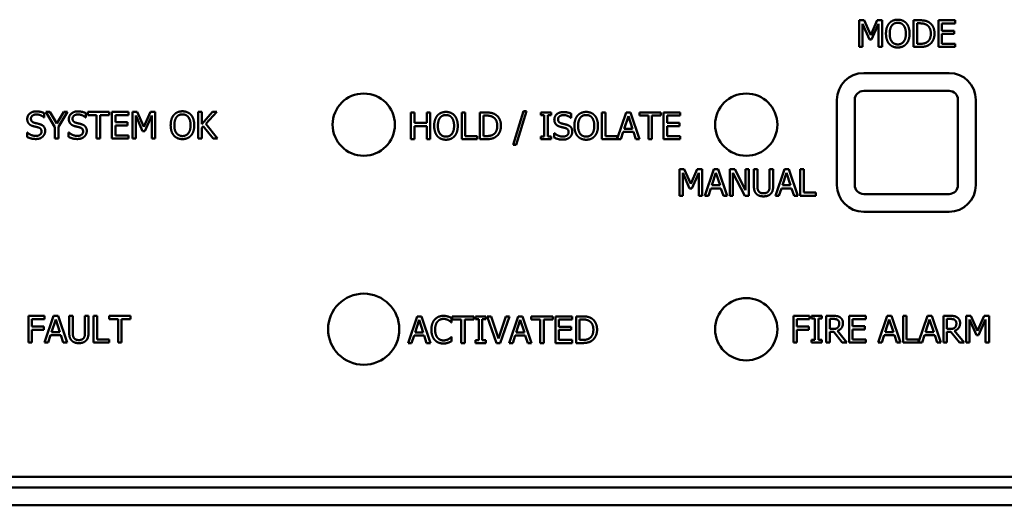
# Model space of a CAD drawing. Header units: millimetres. Extents: x 10 to 287, y 8 to 200.
# Tile 3 of 15: x 66 to 121, y 122 to 149. Entities that reach past the tile are written whole.
import ezdxf

# ---------------------------------------------------------------- set-up
doc = ezdxf.new("R2010")
doc.units = ezdxf.units.MM
doc.layers.add('Visible (ISO)', color=7, linetype='Continuous', lineweight=50)

msp = doc.modelspace()

# ---------------------------------------------------------------- linework, layer by layer
at = {"layer": 'Visible (ISO)'}
for p, q in [((112.754, 149.3), (112.754, 147.8)), ((113.026, 149.3), (112.754, 149.3)), ((112.94, 149.093), (113.327, 148.214)), ((112.94, 147.8), (112.94, 149.093)), ((113.4, 148.465), (113.026, 149.3)), ((113.763, 149.3), (113.4, 148.465)), ((113.449, 148.214), (113.84, 149.093)), ((114.04, 149.3), (113.763, 149.3)), ((113.84, 149.093), (113.84, 147.8)), ((114.04, 147.8), (114.04, 149.3)), ((115.803, 149.3), (115.803, 147.8)), ((116.145, 149.3), (115.803, 149.3)), ((116.003, 147.973), (116.003, 149.128)), ((116.003, 149.128), (116.155, 149.128)), ((118.141, 149.3), (117.203, 149.3)), ((117.203, 149.3), (117.203, 147.8)), ((117.402, 149.123), (118.141, 149.123)), ((117.402, 148.712), (117.402, 149.123)), ((118.141, 149.123), (118.141, 149.3)), ((118.091, 148.712), (117.402, 148.712)), ((117.402, 148.535), (118.091, 148.535)), ((117.402, 147.978), (117.402, 148.535)), ((118.091, 148.535), (118.091, 148.712)), ((112.754, 147.8), (112.94, 147.8)), ((113.327, 148.214), (113.449, 148.214)), ((113.84, 147.8), (114.04, 147.8)), ((115.803, 147.8), (116.149, 147.8)), ((116.155, 147.973), (116.003, 147.973)), ((117.203, 147.8), (118.141, 147.8)), ((118.141, 147.978), (117.402, 147.978)), ((118.141, 147.8), (118.141, 147.978)), ((113.005, 146.332), (117.805, 146.332)), ((117.805, 145.332), (113.005, 145.332)), ((111.505, 140.032), (111.505, 144.832)), ((112.505, 144.832), (112.505, 140.032)), ((118.305, 140.032), (118.305, 144.832)), ((119.305, 144.832), (119.305, 140.032)), ((66.944, 143.842), (66.944, 144.08)), ((67.043, 144.15), (67.549, 143.293)), ((67.264, 144.15), (67.043, 144.15)), ((67.652, 143.49), (67.264, 144.15)), ((68.044, 144.15), (67.652, 143.49)), ((67.749, 143.314), (68.256, 144.15)), ((68.256, 144.15), (68.044, 144.15)), ((69.282, 143.842), (69.282, 144.08)), ((69.39, 144.15), (69.39, 143.973)), ((70.596, 144.15), (69.39, 144.15)), ((69.39, 143.973), (69.893, 143.973)), ((69.893, 143.973), (69.893, 142.65)), ((70.092, 143.973), (70.596, 143.973)), ((70.092, 142.65), (70.092, 143.973)), ((70.596, 143.973), (70.596, 144.15)), ((71.686, 144.15), (70.748, 144.15)), ((70.748, 144.15), (70.748, 142.65)), ((70.947, 143.973), (71.686, 143.973)), ((70.947, 143.562), (70.947, 143.973)), ((71.686, 143.973), (71.686, 144.15)), ((71.905, 144.15), (71.905, 142.65)), ((72.177, 144.15), (71.905, 144.15)), ((72.091, 143.943), (72.478, 143.064)), ((72.091, 142.65), (72.091, 143.943)), ((72.551, 143.315), (72.177, 144.15)), ((72.914, 144.15), (72.551, 143.315)), ((72.6, 143.064), (72.991, 143.943)), ((73.191, 144.15), (72.914, 144.15)), ((72.991, 143.943), (72.991, 142.65)), ((73.191, 142.65), (73.191, 144.15)), ((75.599, 144.15), (75.599, 142.65)), ((75.798, 144.15), (75.599, 144.15)), ((75.798, 143.461), (75.798, 144.15)), ((76.413, 144.15), (75.798, 143.461)), ((76.035, 143.481), (76.656, 144.15)), ((76.656, 144.15), (76.413, 144.15)), ((87.557, 144.115), (87.557, 142.615)), ((87.756, 144.115), (87.557, 144.115)), ((87.756, 143.527), (87.756, 144.115)), ((88.446, 144.115), (88.446, 143.527)), ((88.646, 144.115), (88.446, 144.115)), ((88.646, 142.615), (88.646, 144.115)), ((90.41, 144.115), (90.41, 142.615)), ((90.609, 144.115), (90.41, 144.115)), ((90.609, 142.793), (90.609, 144.115)), ((91.436, 144.115), (91.436, 142.615)), ((91.777, 144.115), (91.436, 144.115)), ((91.635, 142.788), (91.635, 143.943)), ((91.635, 143.943), (91.787, 143.943)), ((93.887, 144.182), (93.303, 142.289)), ((93.473, 142.289), (94.06, 144.182)), ((94.06, 144.182), (93.887, 144.182)), ((94.854, 144.115), (94.854, 143.962)), ((95.435, 144.115), (94.854, 144.115)), ((94.854, 143.962), (95.045, 143.962)), ((95.045, 143.962), (95.045, 142.768)), ((95.244, 143.962), (95.435, 143.962)), ((95.244, 142.768), (95.244, 143.962)), ((95.435, 143.962), (95.435, 144.115)), ((96.569, 143.806), (96.569, 144.045)), ((98.489, 144.115), (98.29, 144.115)), ((98.29, 144.115), (98.29, 142.615)), ((98.489, 142.793), (98.489, 144.115)), ((99.66, 144.115), (99.159, 142.63)), ((99.547, 143.205), (99.778, 143.911)), ((99.906, 144.115), (99.66, 144.115)), ((99.778, 143.911), (100.01, 143.205)), ((100.411, 142.615), (99.906, 144.115)), ((100.4, 144.115), (100.4, 143.938)), ((101.606, 144.115), (100.4, 144.115)), ((100.4, 143.938), (100.904, 143.938)), ((100.904, 143.938), (100.904, 142.615)), ((101.103, 143.938), (101.606, 143.938)), ((101.103, 142.615), (101.103, 143.938)), ((101.606, 143.938), (101.606, 144.115)), ((102.696, 144.115), (101.758, 144.115)), ((101.758, 144.115), (101.758, 142.615)), ((101.957, 143.938), (102.696, 143.938)), ((101.957, 143.527), (101.957, 143.938)), ((102.696, 143.938), (102.696, 144.115)), ((66.929, 143.842), (66.944, 143.842)), ((69.267, 143.842), (69.282, 143.842)), ((71.636, 143.562), (70.947, 143.562)), ((70.947, 143.385), (71.636, 143.385)), ((70.947, 142.828), (70.947, 143.385)), ((71.636, 143.385), (71.636, 143.562)), ((75.798, 143.25), (75.886, 143.348)), ((75.886, 143.348), (76.434, 142.65)), ((76.693, 142.65), (76.035, 143.481)), ((88.446, 143.527), (87.756, 143.527)), ((87.756, 143.349), (88.446, 143.349)), ((87.756, 142.615), (87.756, 143.349)), ((88.446, 143.349), (88.446, 142.615)), ((96.554, 143.806), (96.569, 143.806)), ((102.647, 143.527), (101.957, 143.527)), ((101.957, 143.349), (102.647, 143.349)), ((101.957, 142.793), (101.957, 143.349)), ((102.647, 143.349), (102.647, 143.527)), ((65.983, 142.991), (65.983, 142.74)), ((65.997, 142.991), (65.983, 142.991)), ((67.549, 143.293), (67.549, 142.65)), ((67.749, 142.65), (67.749, 143.314)), ((68.32, 142.991), (68.32, 142.74)), ((68.335, 142.991), (68.32, 142.991)), ((71.686, 142.828), (70.947, 142.828)), ((71.686, 142.65), (71.686, 142.828)), ((72.478, 143.064), (72.6, 143.064)), ((75.798, 142.65), (75.798, 143.25)), ((91.279, 142.793), (90.609, 142.793)), ((91.279, 142.615), (91.279, 142.793)), ((91.787, 142.788), (91.635, 142.788)), ((95.607, 142.956), (95.607, 142.705)), ((95.622, 142.956), (95.607, 142.956)), ((99.159, 142.793), (98.489, 142.793)), ((99.159, 142.63), (99.159, 142.793)), ((99.356, 142.615), (99.492, 143.035)), ((99.492, 143.035), (100.065, 143.035)), ((100.01, 143.205), (99.547, 143.205)), ((100.065, 143.035), (100.201, 142.615)), ((102.696, 142.793), (101.957, 142.793)), ((102.696, 142.615), (102.696, 142.793)), ((67.549, 142.65), (67.749, 142.65)), ((69.893, 142.65), (70.092, 142.65)), ((70.748, 142.65), (71.686, 142.65)), ((71.905, 142.65), (72.091, 142.65)), ((72.991, 142.65), (73.191, 142.65)), ((75.599, 142.65), (75.798, 142.65)), ((76.434, 142.65), (76.693, 142.65)), ((87.557, 142.615), (87.756, 142.615)), ((88.446, 142.615), (88.646, 142.615)), ((90.41, 142.615), (91.279, 142.615)), ((91.436, 142.615), (91.781, 142.615)), ((93.303, 142.289), (93.473, 142.289)), ((94.854, 142.768), (94.854, 142.615)), ((95.045, 142.768), (94.854, 142.768)), ((94.854, 142.615), (95.435, 142.615)), ((95.435, 142.768), (95.244, 142.768)), ((95.435, 142.615), (95.435, 142.768)), ((98.29, 142.615), (99.356, 142.615)), ((100.201, 142.615), (100.411, 142.615)), ((100.904, 142.615), (101.103, 142.615)), ((101.758, 142.615), (102.696, 142.615)), ((102.646, 140.932), (102.646, 139.432)), ((102.919, 140.932), (102.646, 140.932)), ((102.832, 140.724), (103.22, 139.845)), ((102.832, 139.432), (102.832, 140.724)), ((103.293, 140.097), (102.919, 140.932)), ((103.655, 140.932), (103.293, 140.097)), ((103.342, 139.845), (103.733, 140.724)), ((103.932, 140.932), (103.655, 140.932)), ((103.733, 140.724), (103.733, 139.432)), ((103.932, 139.432), (103.932, 140.932)), ((104.58, 140.932), (104.075, 139.432)), ((104.467, 140.022), (104.698, 140.728)), ((104.826, 140.932), (104.58, 140.932)), ((104.698, 140.728), (104.93, 140.022)), ((105.331, 139.432), (104.826, 140.932)), ((105.474, 140.932), (105.474, 139.432)), ((105.757, 140.932), (105.474, 140.932)), ((105.66, 140.725), (106.323, 139.432)), ((105.66, 139.432), (105.66, 140.725)), ((106.361, 139.744), (105.757, 140.932)), ((106.361, 140.932), (106.361, 139.744)), ((106.547, 140.932), (106.361, 140.932)), ((106.547, 139.432), (106.547, 140.932)), ((106.833, 140.932), (106.833, 139.996)), ((107.032, 140.932), (106.833, 140.932)), ((107.032, 139.996), (107.032, 140.932)), ((107.719, 140.932), (107.719, 139.991)), ((107.918, 140.932), (107.719, 140.932)), ((107.918, 139.996), (107.918, 140.932)), ((108.548, 140.932), (108.042, 139.432)), ((108.435, 140.022), (108.666, 140.728)), ((108.793, 140.932), (108.548, 140.932)), ((108.666, 140.728), (108.898, 140.022)), ((109.299, 139.432), (108.793, 140.932)), ((109.441, 140.932), (109.441, 139.432)), ((109.641, 140.932), (109.441, 140.932)), ((109.641, 139.61), (109.641, 140.932)), ((104.93, 140.022), (104.467, 140.022)), ((108.898, 140.022), (108.435, 140.022)), ((103.22, 139.845), (103.342, 139.845)), ((104.276, 139.432), (104.412, 139.851)), ((104.412, 139.851), (104.985, 139.851)), ((104.985, 139.851), (105.121, 139.432)), ((108.244, 139.432), (108.38, 139.851)), ((108.38, 139.851), (108.953, 139.851)), ((108.953, 139.851), (109.089, 139.432)), ((110.31, 139.61), (109.641, 139.61)), ((110.31, 139.432), (110.31, 139.61)), ((113.005, 139.532), (117.805, 139.532)), ((102.646, 139.432), (102.832, 139.432)), ((103.733, 139.432), (103.932, 139.432)), ((104.075, 139.432), (104.276, 139.432)), ((105.121, 139.432), (105.331, 139.432)), ((105.474, 139.432), (105.66, 139.432)), ((106.323, 139.432), (106.547, 139.432)), ((108.042, 139.432), (108.244, 139.432)), ((109.089, 139.432), (109.299, 139.432)), ((109.441, 139.432), (110.31, 139.432)), ((117.805, 138.532), (113.005, 138.532)), ((66.057, 132.682), (66.057, 131.182)), ((66.954, 132.682), (66.057, 132.682)), ((66.256, 132.082), (66.256, 132.505)), ((66.256, 132.505), (66.954, 132.505)), ((66.954, 132.505), (66.954, 132.682)), ((67.476, 132.682), (66.971, 131.182)), ((67.363, 131.772), (67.594, 132.478)), ((67.722, 132.682), (67.476, 132.682)), ((67.594, 132.478), (67.827, 131.772)), ((68.228, 131.182), (67.722, 132.682)), ((68.352, 132.682), (68.352, 131.746)), ((68.551, 132.682), (68.352, 132.682)), ((68.551, 131.746), (68.551, 132.682)), ((69.238, 132.682), (69.238, 131.741)), ((69.437, 132.682), (69.238, 132.682)), ((69.437, 131.746), (69.437, 132.682)), ((69.723, 132.682), (69.723, 131.182)), ((69.922, 132.682), (69.723, 132.682)), ((69.922, 131.36), (69.922, 132.682)), ((70.596, 132.682), (70.596, 132.505)), ((71.801, 132.682), (70.596, 132.682)), ((70.596, 132.505), (71.099, 132.505)), ((71.099, 132.505), (71.099, 131.182)), ((71.298, 132.505), (71.801, 132.505)), ((71.298, 131.182), (71.298, 132.505)), ((71.801, 132.505), (71.801, 132.682)), ((87.901, 132.655), (87.395, 131.155)), ((87.788, 131.745), (88.019, 132.451)), ((88.146, 132.655), (87.901, 132.655)), ((88.019, 132.451), (88.251, 131.745)), ((88.652, 131.155), (88.146, 132.655)), ((89.831, 132.315), (89.847, 132.315)), ((89.847, 132.315), (89.847, 132.556)), ((89.88, 132.655), (89.88, 132.478)), ((91.085, 132.655), (89.88, 132.655)), ((89.88, 132.478), (90.383, 132.478)), ((90.383, 132.478), (90.383, 131.155)), ((90.582, 132.478), (91.085, 132.478)), ((90.582, 131.155), (90.582, 132.478)), ((91.085, 132.478), (91.085, 132.655)), ((91.179, 132.655), (91.179, 132.502)), ((91.76, 132.655), (91.179, 132.655)), ((91.179, 132.502), (91.37, 132.502)), ((91.37, 132.502), (91.37, 131.308)), ((91.569, 132.502), (91.76, 132.502)), ((91.569, 131.308), (91.569, 132.502)), ((91.76, 132.502), (91.76, 132.655)), ((91.846, 132.655), (92.363, 131.155)), ((92.06, 132.655), (91.846, 132.655)), ((92.476, 131.409), (92.06, 132.655)), ((92.892, 132.655), (92.476, 131.409)), ((92.578, 131.155), (93.095, 132.655)), ((93.095, 132.655), (92.892, 132.655)), ((93.582, 132.655), (93.077, 131.155)), ((93.469, 131.745), (93.7, 132.451)), ((93.828, 132.655), (93.582, 132.655)), ((93.7, 132.451), (93.932, 131.745)), ((94.333, 131.155), (93.828, 132.655)), ((94.322, 132.655), (94.322, 132.478)), ((95.528, 132.655), (94.322, 132.655)), ((94.322, 132.478), (94.826, 132.478)), ((94.826, 132.478), (94.826, 131.155)), ((95.025, 132.478), (95.528, 132.478)), ((95.025, 131.155), (95.025, 132.478)), ((95.528, 132.478), (95.528, 132.655)), ((96.619, 132.655), (95.68, 132.655)), ((95.68, 132.655), (95.68, 131.155)), ((95.88, 132.478), (96.619, 132.478)), ((95.88, 132.067), (95.88, 132.478)), ((96.619, 132.478), (96.619, 132.655)), ((96.837, 132.655), (96.837, 131.155)), ((97.179, 132.655), (96.837, 132.655)), ((97.037, 131.328), (97.037, 132.483)), ((97.037, 132.483), (97.189, 132.483)), ((109.057, 132.682), (109.057, 131.182)), ((109.954, 132.682), (109.057, 132.682)), ((109.256, 132.082), (109.256, 132.505)), ((109.256, 132.505), (109.954, 132.505)), ((109.954, 132.505), (109.954, 132.682)), ((110.074, 132.682), (110.074, 132.529)), ((110.655, 132.682), (110.074, 132.682)), ((110.074, 132.529), (110.265, 132.529)), ((110.265, 132.529), (110.265, 131.335)), ((110.464, 132.529), (110.655, 132.529)), ((110.464, 131.335), (110.464, 132.529)), ((110.655, 132.529), (110.655, 132.682)), ((110.902, 132.682), (110.902, 131.182)), ((111.288, 132.682), (110.902, 132.682)), ((111.101, 131.945), (111.101, 132.509)), ((111.101, 132.509), (111.299, 132.509)), ((113.12, 132.682), (112.182, 132.682)), ((112.182, 132.682), (112.182, 131.182)), ((112.381, 132.505), (113.12, 132.505)), ((112.381, 132.094), (112.381, 132.505)), ((113.12, 132.505), (113.12, 132.682)), ((114.327, 132.682), (113.822, 131.182)), ((114.214, 131.772), (114.445, 132.478)), ((114.573, 132.682), (114.327, 132.682)), ((114.445, 132.478), (114.677, 131.772)), ((115.079, 131.182), (114.573, 132.682)), ((115.42, 132.682), (115.221, 132.682)), ((115.221, 132.682), (115.221, 131.182)), ((115.42, 131.36), (115.42, 132.682)), ((116.591, 132.682), (116.09, 131.196)), ((116.478, 131.772), (116.709, 132.478)), ((116.836, 132.682), (116.591, 132.682)), ((116.709, 132.478), (116.941, 131.772)), ((117.342, 131.182), (116.836, 132.682)), ((117.484, 132.682), (117.484, 131.182)), ((117.871, 132.682), (117.484, 132.682)), ((117.684, 131.945), (117.684, 132.509)), ((117.684, 132.509), (117.882, 132.509)), ((118.764, 132.682), (118.764, 131.182)), ((119.036, 132.682), (118.764, 132.682)), ((118.95, 132.474), (119.338, 131.595)), ((118.95, 131.182), (118.95, 132.474)), ((119.411, 131.847), (119.036, 132.682)), ((119.773, 132.682), (119.411, 131.847)), ((119.459, 131.595), (119.851, 132.474)), ((120.05, 132.682), (119.773, 132.682)), ((119.851, 132.474), (119.851, 131.182)), ((120.05, 131.182), (120.05, 132.682)), ((66.925, 132.082), (66.256, 132.082)), ((66.256, 131.904), (66.925, 131.904)), ((66.256, 131.182), (66.256, 131.904)), ((66.925, 131.904), (66.925, 132.082)), ((67.827, 131.772), (67.363, 131.772)), ((88.251, 131.745), (87.788, 131.745)), ((93.932, 131.745), (93.469, 131.745)), ((96.569, 132.067), (95.88, 132.067)), ((95.88, 131.89), (96.569, 131.89)), ((95.88, 131.333), (95.88, 131.89)), ((96.569, 131.89), (96.569, 132.067)), ((109.925, 132.082), (109.256, 132.082)), ((109.256, 131.904), (109.925, 131.904)), ((109.256, 131.182), (109.256, 131.904)), ((109.925, 131.904), (109.925, 132.082)), ((111.276, 131.945), (111.101, 131.945)), ((111.101, 131.779), (111.33, 131.779)), ((111.101, 131.182), (111.101, 131.779)), ((111.33, 131.779), (111.804, 131.182)), ((112.063, 131.182), (111.529, 131.835)), ((113.07, 132.094), (112.381, 132.094)), ((112.381, 131.916), (113.07, 131.916)), ((112.381, 131.36), (112.381, 131.916)), ((113.07, 131.916), (113.07, 132.094)), ((114.677, 131.772), (114.214, 131.772)), ((116.941, 131.772), (116.478, 131.772)), ((117.859, 131.945), (117.684, 131.945)), ((117.684, 131.779), (117.912, 131.779)), ((117.684, 131.182), (117.684, 131.779)), ((117.912, 131.779), (118.386, 131.182)), ((118.645, 131.182), (118.111, 131.835)), ((66.057, 131.182), (66.256, 131.182)), ((66.971, 131.182), (67.173, 131.182)), ((67.173, 131.182), (67.309, 131.601)), ((67.309, 131.601), (67.881, 131.601)), ((67.881, 131.601), (68.017, 131.182)), ((68.017, 131.182), (68.228, 131.182)), ((69.723, 131.182), (70.592, 131.182)), ((70.592, 131.36), (69.922, 131.36)), ((70.592, 131.182), (70.592, 131.36)), ((71.099, 131.182), (71.298, 131.182)), ((87.597, 131.155), (87.733, 131.575)), ((87.733, 131.575), (88.305, 131.575)), ((88.305, 131.575), (88.442, 131.155)), ((89.847, 131.496), (89.832, 131.496)), ((89.847, 131.257), (89.847, 131.496)), ((91.179, 131.308), (91.179, 131.155)), ((91.37, 131.308), (91.179, 131.308)), ((91.76, 131.308), (91.569, 131.308)), ((91.76, 131.155), (91.76, 131.308)), ((93.278, 131.155), (93.414, 131.575)), ((93.414, 131.575), (93.987, 131.575)), ((93.987, 131.575), (94.123, 131.155)), ((96.619, 131.333), (95.88, 131.333)), ((96.619, 131.155), (96.619, 131.333)), ((97.189, 131.328), (97.037, 131.328)), ((109.057, 131.182), (109.256, 131.182)), ((110.074, 131.335), (110.074, 131.182)), ((110.265, 131.335), (110.074, 131.335)), ((110.074, 131.182), (110.655, 131.182)), ((110.655, 131.335), (110.464, 131.335)), ((110.655, 131.182), (110.655, 131.335)), ((110.902, 131.182), (111.101, 131.182)), ((111.804, 131.182), (112.063, 131.182)), ((112.182, 131.182), (113.12, 131.182)), ((113.12, 131.36), (112.381, 131.36)), ((113.12, 131.182), (113.12, 131.36)), ((113.822, 131.182), (114.023, 131.182)), ((114.023, 131.182), (114.16, 131.601)), ((114.16, 131.601), (114.732, 131.601)), ((114.732, 131.601), (114.868, 131.182)), ((114.868, 131.182), (115.079, 131.182)), ((115.221, 131.182), (116.287, 131.182)), ((116.09, 131.36), (115.42, 131.36)), ((116.09, 131.196), (116.09, 131.36)), ((116.287, 131.182), (116.423, 131.601)), ((116.423, 131.601), (116.996, 131.601)), ((116.996, 131.601), (117.132, 131.182)), ((117.132, 131.182), (117.342, 131.182)), ((117.484, 131.182), (117.684, 131.182)), ((118.386, 131.182), (118.645, 131.182)), ((118.764, 131.182), (118.95, 131.182)), ((119.338, 131.595), (119.459, 131.595)), ((119.851, 131.182), (120.05, 131.182)), ((87.395, 131.155), (87.597, 131.155)), ((88.442, 131.155), (88.652, 131.155)), ((90.383, 131.155), (90.582, 131.155)), ((91.179, 131.155), (91.76, 131.155)), ((92.363, 131.155), (92.578, 131.155)), ((93.077, 131.155), (93.278, 131.155)), ((94.123, 131.155), (94.333, 131.155)), ((94.826, 131.155), (95.025, 131.155)), ((95.68, 131.155), (96.619, 131.155)), ((96.837, 131.155), (97.183, 131.155)), ((146.805, 123.632), (42.005, 123.632)), ((146.805, 123.032), (42.005, 123.032)), ((42.005, 122.032), (146.805, 122.032))]:
    msp.add_line(p, q, dxfattribs=at)
for centre, radius in [((84.905, 143.432), 1.75), ((106.405, 143.432), 1.75), ((84.905, 131.932), 2), ((106.405, 131.932), 1.75)]:
    msp.add_circle(centre, radius, dxfattribs=at)
for centre, radius, start, end in [((113.005, 144.832), 1.5, 90, 180), ((117.805, 144.832), 1.5, 0, 90), ((113.005, 144.832), 0.5, 90, 180), ((117.805, 144.832), 0.5, 0, 90), ((113.005, 140.032), 1.5, 180, 270), ((113.005, 140.032), 0.5, 180, 270), ((117.805, 140.032), 0.5, 270, 0), ((117.805, 140.032), 1.5, 270, 0)]:
    msp.add_arc(centre, radius, start, end, dxfattribs=at)
for points in [[(114.438, 149.129), (114.352, 149.026), (114.258, 148.739), (114.258, 148.55)], [(114.921, 149.332), (114.77, 149.332), (114.526, 149.229), (114.438, 149.129)], [(114.466, 148.55), (114.466, 148.696), (114.53, 148.927), (114.589, 149.004)], [(114.589, 149.004), (114.651, 149.084), (114.814, 149.159), (114.922, 149.159)], [(115.405, 149.129), (115.32, 149.225), (115.074, 149.332), (114.921, 149.332)], [(114.922, 149.159), (115.027, 149.159), (115.194, 149.082), (115.254, 149.004)], [(115.254, 149.004), (115.312, 148.928), (115.377, 148.699), (115.377, 148.55)], [(115.585, 148.55), (115.585, 148.738), (115.49, 149.029), (115.405, 149.129)], [(116.682, 149.181), (116.597, 149.237), (116.357, 149.3), (116.145, 149.3)], [(116.155, 149.128), (116.29, 149.128), (116.471, 149.085), (116.551, 149.038)], [(116.551, 149.038), (116.664, 148.969), (116.778, 148.724), (116.778, 148.552)], [(116.986, 148.549), (116.986, 148.768), (116.827, 149.085), (116.682, 149.181)], [(114.258, 148.55), (114.258, 148.366), (114.351, 148.073), (114.437, 147.973)], [(114.922, 147.941), (114.714, 147.941), (114.466, 148.255), (114.466, 148.55)], [(115.377, 148.55), (115.377, 148.255), (115.13, 147.941), (114.922, 147.941)], [(115.405, 147.973), (115.492, 148.073), (115.585, 148.368), (115.585, 148.55)], [(116.778, 148.552), (116.778, 148.377), (116.674, 148.143), (116.569, 148.073)], [(116.68, 147.921), (116.82, 148.013), (116.986, 148.344), (116.986, 148.549)], [(114.437, 147.973), (114.526, 147.872), (114.769, 147.769), (114.921, 147.769)], [(114.921, 147.769), (115.068, 147.769), (115.312, 147.869), (115.405, 147.973)], [(116.149, 147.8), (116.331, 147.8), (116.566, 147.849), (116.68, 147.921)], [(116.569, 148.073), (116.488, 148.016), (116.287, 147.973), (116.155, 147.973)], [(66.498, 144.177), (66.278, 144.177), (65.993, 143.93), (65.993, 143.748)], [(66.201, 143.769), (66.201, 143.875), (66.373, 144.005), (66.511, 144.005)], [(66.944, 144.08), (66.848, 144.127), (66.624, 144.177), (66.498, 144.177)], [(66.511, 144.005), (66.634, 144.005), (66.858, 143.907), (66.929, 143.842)], [(68.835, 144.177), (68.615, 144.177), (68.331, 143.93), (68.331, 143.748)], [(68.539, 143.769), (68.539, 143.875), (68.71, 144.005), (68.849, 144.005)], [(69.282, 144.08), (69.186, 144.127), (68.962, 144.177), (68.835, 144.177)], [(68.849, 144.005), (68.972, 144.005), (69.195, 143.907), (69.267, 143.842)], [(74.234, 143.979), (74.147, 143.876), (74.054, 143.589), (74.054, 143.4)], [(74.716, 144.182), (74.566, 144.182), (74.321, 144.079), (74.234, 143.979)], [(74.384, 143.854), (74.446, 143.934), (74.609, 144.009), (74.718, 144.009)], [(75.2, 143.979), (75.115, 144.075), (74.869, 144.182), (74.716, 144.182)], [(74.718, 144.009), (74.822, 144.009), (74.99, 143.932), (75.049, 143.854)], [(75.38, 143.4), (75.38, 143.588), (75.285, 143.879), (75.2, 143.979)], [(89.045, 143.944), (88.958, 143.84), (88.865, 143.554), (88.865, 143.365)], [(89.527, 144.147), (89.376, 144.147), (89.132, 144.043), (89.045, 143.944)], [(89.195, 143.819), (89.257, 143.899), (89.42, 143.974), (89.528, 143.974)], [(90.011, 143.944), (89.926, 144.04), (89.68, 144.147), (89.527, 144.147)], [(89.528, 143.974), (89.633, 143.974), (89.801, 143.896), (89.86, 143.819)], [(90.191, 143.365), (90.191, 143.552), (90.096, 143.844), (90.011, 143.944)], [(92.314, 143.996), (92.229, 144.052), (91.989, 144.115), (91.777, 144.115)], [(91.787, 143.943), (91.922, 143.943), (92.103, 143.9), (92.183, 143.853)], [(92.618, 143.364), (92.618, 143.583), (92.459, 143.9), (92.314, 143.996)], [(96.123, 144.142), (95.903, 144.142), (95.618, 143.895), (95.618, 143.713)], [(95.826, 143.734), (95.826, 143.839), (95.998, 143.969), (96.136, 143.969)], [(96.569, 144.045), (96.473, 144.092), (96.249, 144.142), (96.123, 144.142)], [(96.136, 143.969), (96.259, 143.969), (96.483, 143.872), (96.554, 143.806)], [(96.925, 143.944), (96.839, 143.84), (96.745, 143.554), (96.745, 143.365)], [(97.408, 144.147), (97.257, 144.147), (97.013, 144.043), (96.925, 143.944)], [(97.076, 143.819), (97.138, 143.899), (97.301, 143.974), (97.409, 143.974)], [(97.891, 143.944), (97.806, 144.04), (97.561, 144.147), (97.408, 144.147)], [(97.409, 143.974), (97.513, 143.974), (97.681, 143.896), (97.741, 143.819)], [(98.071, 143.365), (98.071, 143.552), (97.976, 143.844), (97.891, 143.944)], [(65.993, 143.748), (65.993, 143.661), (66.045, 143.527), (66.091, 143.477)], [(66.091, 143.477), (66.138, 143.427), (66.261, 143.365), (66.339, 143.345)], [(66.397, 143.535), (66.302, 143.561), (66.201, 143.674), (66.201, 143.769)], [(66.339, 143.345), (66.425, 143.323), (66.54, 143.296), (66.61, 143.276)], [(66.705, 143.456), (66.644, 143.475), (66.46, 143.518), (66.397, 143.535)], [(67.002, 143.078), (67.002, 143.218), (66.859, 143.409), (66.705, 143.456)], [(68.331, 143.748), (68.331, 143.661), (68.382, 143.527), (68.428, 143.477)], [(68.428, 143.477), (68.476, 143.427), (68.598, 143.365), (68.676, 143.345)], [(68.735, 143.535), (68.64, 143.561), (68.539, 143.674), (68.539, 143.769)], [(68.676, 143.345), (68.763, 143.323), (68.878, 143.296), (68.947, 143.276)], [(69.042, 143.456), (68.981, 143.475), (68.798, 143.518), (68.735, 143.535)], [(69.34, 143.078), (69.34, 143.218), (69.196, 143.409), (69.042, 143.456)], [(74.054, 143.4), (74.054, 143.216), (74.146, 142.923), (74.233, 142.823)], [(74.262, 143.4), (74.262, 143.546), (74.325, 143.777), (74.384, 143.854)], [(74.718, 142.791), (74.51, 142.791), (74.262, 143.105), (74.262, 143.4)], [(75.172, 143.4), (75.172, 143.105), (74.925, 142.791), (74.718, 142.791)], [(75.049, 143.854), (75.108, 143.778), (75.172, 143.549), (75.172, 143.4)], [(75.2, 142.823), (75.288, 142.923), (75.38, 143.218), (75.38, 143.4)], [(88.865, 143.365), (88.865, 143.18), (88.957, 142.887), (89.043, 142.788)], [(89.072, 143.365), (89.072, 143.511), (89.136, 143.742), (89.195, 143.819)], [(89.528, 142.756), (89.32, 142.756), (89.072, 143.07), (89.072, 143.365)], [(89.983, 143.365), (89.983, 143.07), (89.736, 142.756), (89.528, 142.756)], [(89.86, 143.819), (89.919, 143.743), (89.983, 143.514), (89.983, 143.365)], [(90.011, 142.788), (90.098, 142.887), (90.191, 143.183), (90.191, 143.365)], [(92.183, 143.853), (92.296, 143.783), (92.41, 143.539), (92.41, 143.366)], [(92.41, 143.366), (92.41, 143.191), (92.306, 142.958), (92.201, 142.887)], [(92.312, 142.736), (92.452, 142.828), (92.618, 143.159), (92.618, 143.364)], [(95.618, 143.713), (95.618, 143.625), (95.669, 143.492), (95.716, 143.442)], [(95.716, 143.442), (95.763, 143.392), (95.886, 143.33), (95.964, 143.309)], [(96.022, 143.5), (95.927, 143.526), (95.826, 143.639), (95.826, 143.734)], [(96.329, 143.421), (96.269, 143.439), (96.085, 143.483), (96.022, 143.5)], [(96.627, 143.043), (96.627, 143.183), (96.484, 143.374), (96.329, 143.421)], [(96.745, 143.365), (96.745, 143.18), (96.837, 142.887), (96.924, 142.788)], [(96.953, 143.365), (96.953, 143.511), (97.016, 143.742), (97.076, 143.819)], [(97.409, 142.756), (97.201, 142.756), (96.953, 143.07), (96.953, 143.365)], [(97.863, 143.365), (97.863, 143.07), (97.617, 142.756), (97.409, 142.756)], [(97.741, 143.819), (97.799, 143.743), (97.863, 143.514), (97.863, 143.365)], [(97.891, 142.788), (97.979, 142.887), (98.071, 143.183), (98.071, 143.365)], [(66.46, 142.796), (66.345, 142.796), (66.096, 142.898), (65.997, 142.991)], [(66.795, 143.047), (66.795, 142.934), (66.626, 142.796), (66.46, 142.796)], [(66.61, 143.276), (66.706, 143.249), (66.795, 143.137), (66.795, 143.047)], [(66.866, 142.76), (66.931, 142.819), (67.002, 142.99), (67.002, 143.078)], [(68.798, 142.796), (68.682, 142.796), (68.433, 142.898), (68.335, 142.991)], [(69.132, 143.047), (69.132, 142.934), (68.963, 142.796), (68.798, 142.796)], [(68.947, 143.276), (69.043, 143.249), (69.132, 143.137), (69.132, 143.047)], [(69.204, 142.76), (69.268, 142.819), (69.34, 142.99), (69.34, 143.078)], [(74.233, 142.823), (74.321, 142.722), (74.564, 142.619), (74.716, 142.619)], [(74.716, 142.619), (74.863, 142.619), (75.108, 142.719), (75.2, 142.823)], [(89.043, 142.788), (89.132, 142.687), (89.375, 142.584), (89.527, 142.584)], [(89.527, 142.584), (89.674, 142.584), (89.919, 142.683), (90.011, 142.788)], [(92.201, 142.887), (92.12, 142.83), (91.919, 142.788), (91.787, 142.788)], [(96.085, 142.761), (95.97, 142.761), (95.72, 142.863), (95.622, 142.956)], [(95.964, 143.309), (96.05, 143.287), (96.165, 143.261), (96.235, 143.241)], [(96.419, 143.011), (96.419, 142.898), (96.25, 142.761), (96.085, 142.761)], [(96.235, 143.241), (96.331, 143.213), (96.419, 143.101), (96.419, 143.011)], [(96.491, 142.725), (96.555, 142.784), (96.627, 142.954), (96.627, 143.043)], [(96.924, 142.788), (97.013, 142.687), (97.256, 142.584), (97.408, 142.584)], [(97.408, 142.584), (97.555, 142.584), (97.799, 142.683), (97.891, 142.788)], [(65.983, 142.74), (66.083, 142.692), (66.312, 142.624), (66.475, 142.624)], [(66.475, 142.624), (66.612, 142.624), (66.795, 142.694), (66.866, 142.76)], [(68.32, 142.74), (68.421, 142.692), (68.649, 142.624), (68.812, 142.624)], [(68.812, 142.624), (68.95, 142.624), (69.132, 142.694), (69.204, 142.76)], [(91.781, 142.615), (91.963, 142.615), (92.198, 142.664), (92.312, 142.736)], [(95.607, 142.705), (95.708, 142.657), (95.937, 142.588), (96.1, 142.588)], [(96.1, 142.588), (96.237, 142.588), (96.419, 142.659), (96.491, 142.725)], [(106.833, 139.996), (106.833, 139.836), (106.897, 139.617), (106.976, 139.539)], [(106.976, 139.539), (107.045, 139.47), (107.242, 139.4), (107.375, 139.4)], [(107.096, 139.693), (107.059, 139.751), (107.032, 139.892), (107.032, 139.996)], [(107.375, 139.571), (107.275, 139.571), (107.137, 139.633), (107.096, 139.693)], [(107.654, 139.693), (107.614, 139.633), (107.468, 139.571), (107.375, 139.571)], [(107.375, 139.4), (107.513, 139.4), (107.703, 139.469), (107.775, 139.539)], [(107.719, 139.991), (107.719, 139.89), (107.692, 139.751), (107.654, 139.693)], [(107.775, 139.539), (107.855, 139.616), (107.918, 139.839), (107.918, 139.996)], [(88.896, 132.475), (88.805, 132.372), (88.709, 132.093), (88.709, 131.904)], [(89.384, 132.682), (89.232, 132.682), (88.986, 132.576), (88.896, 132.475)], [(88.917, 131.904), (88.917, 132.049), (88.987, 132.281), (89.051, 132.358)], [(89.051, 132.358), (89.115, 132.433), (89.286, 132.512), (89.382, 132.512)], [(89.382, 132.512), (89.47, 132.512), (89.605, 132.472), (89.662, 132.44)], [(89.647, 132.643), (89.592, 132.66), (89.459, 132.682), (89.384, 132.682)], [(89.847, 132.556), (89.797, 132.582), (89.696, 132.627), (89.647, 132.643)], [(89.662, 132.44), (89.722, 132.407), (89.804, 132.339), (89.831, 132.315)], [(97.716, 132.536), (97.631, 132.592), (97.391, 132.655), (97.179, 132.655)], [(97.189, 132.483), (97.324, 132.483), (97.505, 132.44), (97.585, 132.393)], [(97.585, 132.393), (97.698, 132.323), (97.812, 132.079), (97.812, 131.907)], [(98.02, 131.904), (98.02, 132.123), (97.861, 132.44), (97.716, 132.536)], [(111.67, 132.603), (111.591, 132.654), (111.417, 132.682), (111.288, 132.682)], [(111.299, 132.509), (111.382, 132.509), (111.495, 132.486), (111.538, 132.458)], [(111.529, 131.835), (111.673, 131.888), (111.84, 132.111), (111.84, 132.275)], [(111.538, 132.458), (111.586, 132.426), (111.632, 132.325), (111.632, 132.259)], [(111.84, 132.275), (111.84, 132.393), (111.749, 132.552), (111.67, 132.603)], [(118.252, 132.603), (118.173, 132.654), (118, 132.682), (117.871, 132.682)], [(117.882, 132.509), (117.964, 132.509), (118.077, 132.486), (118.12, 132.458)], [(118.111, 131.835), (118.255, 131.888), (118.423, 132.111), (118.423, 132.275)], [(118.12, 132.458), (118.169, 132.426), (118.215, 132.325), (118.215, 132.259)], [(118.423, 132.275), (118.423, 132.393), (118.331, 132.552), (118.252, 132.603)], [(68.352, 131.746), (68.352, 131.586), (68.416, 131.367), (68.495, 131.289)], [(68.615, 131.443), (68.578, 131.501), (68.551, 131.642), (68.551, 131.746)], [(69.238, 131.741), (69.238, 131.64), (69.211, 131.501), (69.173, 131.443)], [(69.294, 131.289), (69.374, 131.366), (69.437, 131.589), (69.437, 131.746)], [(88.709, 131.904), (88.709, 131.714), (88.808, 131.423), (88.897, 131.326)], [(89.055, 131.451), (88.991, 131.527), (88.917, 131.75), (88.917, 131.904)], [(97.812, 131.907), (97.812, 131.731), (97.708, 131.498), (97.603, 131.428)], [(97.714, 131.276), (97.854, 131.368), (98.02, 131.699), (98.02, 131.904)], [(111.547, 132.023), (111.5, 131.976), (111.363, 131.945), (111.276, 131.945)], [(111.632, 132.259), (111.632, 132.181), (111.591, 132.065), (111.547, 132.023)], [(118.13, 132.023), (118.082, 131.976), (117.945, 131.945), (117.859, 131.945)], [(118.215, 132.259), (118.215, 132.181), (118.173, 132.065), (118.13, 132.023)], [(68.495, 131.289), (68.564, 131.22), (68.761, 131.15), (68.894, 131.15)], [(68.894, 131.321), (68.794, 131.321), (68.656, 131.383), (68.615, 131.443)], [(69.173, 131.443), (69.133, 131.383), (68.987, 131.321), (68.894, 131.321)], [(68.894, 131.15), (69.032, 131.15), (69.222, 131.219), (69.294, 131.289)], [(88.897, 131.326), (88.987, 131.227), (89.234, 131.129), (89.38, 131.129)], [(89.382, 131.301), (89.288, 131.301), (89.119, 131.377), (89.055, 131.451)], [(89.38, 131.129), (89.47, 131.129), (89.582, 131.15), (89.647, 131.172)], [(89.673, 131.375), (89.616, 131.344), (89.469, 131.301), (89.382, 131.301)], [(89.647, 131.172), (89.709, 131.192), (89.797, 131.234), (89.847, 131.257)], [(89.832, 131.496), (89.809, 131.473), (89.728, 131.407), (89.673, 131.375)], [(97.183, 131.155), (97.365, 131.155), (97.6, 131.204), (97.714, 131.276)], [(97.603, 131.428), (97.522, 131.37), (97.321, 131.328), (97.189, 131.328)]]:
    msp.add_open_spline(points, degree=2, dxfattribs=at)

doc.saveas('drawing.dxf')
